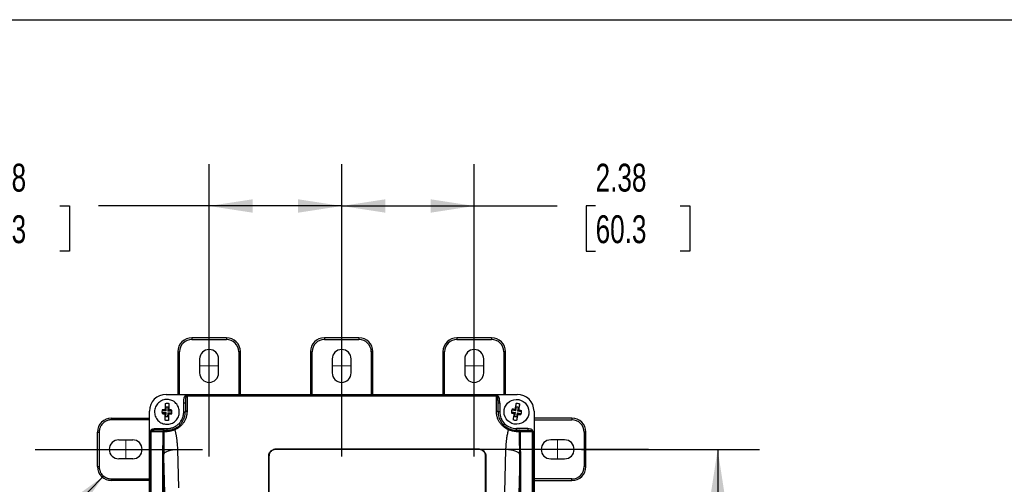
# Model space of a CAD drawing. Header units: inches. Extents: x 1.5 to 64.5, y 1.5 to 49.5.
# Tile 21 of 35: x 11.3 to 29, y 41.2 to 49.5. Entities that reach past the tile are written whole.
import ezdxf

# ---------------------------------------------------------------- set-up
doc = ezdxf.new("R2010")
doc.units = ezdxf.units.IN
doc.header["$LTSCALE"] = 6
doc.header["$MEASUREMENT"] = 0
doc.linetypes.add('CENTERX2', pattern=[0.8, 0.5, -0.1, 0.1, -0.1])
doc.layers.add('CENTER', color=40, linetype='CENTERX2')
doc.layers.add('DIMENSIONS', color=140, linetype='Continuous', lineweight=25)
doc.layers.add('TEXT', color=140, linetype='Continuous', lineweight=25)
doc.styles.add('SLDTEXTSTYLE0', font='TXT', dxfattribs={"width": 0.7})
doc.dimstyles.new('SLDDIMSTYLE0', dxfattribs={"dimtxt": 0.509766, "dimasz": 0.78, "dimexe": 0, "dimexo": 0.0625, "dimgap": 0.127441, "dimtad": 0, "dimtih": 1, "dimtoh": 1, "dimrnd": 1e-09, "dimzin": 12, "dimdsep": 46, "dimtxsty": 'SLDTEXTSTYLE0', "dimsah": 1, "dimcen": 0.09, "dimadec": 0, "dimazin": 3, "dimtfac": 1, "dimtofl": 0, "dimtmove": 0, "dimatfit": 3, "dimfxl": 0, "dimfrac": 2, "dimtolj": 1, "dimtzin": 12, "dimarcsym": 0})
doc.dimstyles.new('SLDDIMSTYLE2', dxfattribs={"dimtxt": 0.509766, "dimasz": 0.78, "dimexe": 0, "dimexo": 0.0625, "dimgap": 0.127441, "dimtad": 0, "dimtih": 1, "dimtoh": 1, "dimrnd": 1e-09, "dimzin": 4, "dimdsep": 46, "dimtxsty": 'SLDTEXTSTYLE0', "dimsah": 1, "dimcen": 0.09, "dimadec": 0, "dimazin": 1, "dimtfac": 1, "dimtofl": 0, "dimtmove": 0, "dimatfit": 3, "dimfxl": 0, "dimfrac": 2, "dimtolj": 1, "dimtzin": 12, "dimarcsym": 0})
doc.dimstyles.new('SLDDIMSTYLE3', dxfattribs={"dimtxt": 0.18, "dimasz": 0.78, "dimexe": 0, "dimexo": 0.0625, "dimgap": 0, "dimtad": 0, "dimtih": 1, "dimtoh": 1, "dimdec": 0, "dimrnd": 1e-09, "dimzin": 0, "dimdsep": 46, "dimtxsty": 'Standard', "dimsah": 1, "dimcen": 0.09, "dimadec": 0, "dimazin": 0, "dimtfac": 0.78, "dimtdec": 0, "dimtofl": 0, "dimtmove": 0, "dimatfit": 3, "dimfxl": 0, "dimfrac": 2, "dimtolj": 1, "dimtzin": 0, "dimarcsym": 0})

# ---------------------------------------------------------------- blocks, each defined once
blk = doc.blocks.new('_D_1')
at = {"layer": 'DIMENSIONS'}
for p, q in [((14.729, 43.719), (14.729, 46.911)), ((17.104, 43.719), (17.104, 46.911)), ((10.539, 46.161), (10.368, 46.161)), ((10.368, 46.161), (10.368, 45.351)), ((12.054, 46.161), (12.225, 46.161)), ((12.225, 46.161), (12.225, 45.351)), ((14.729, 46.161), (12.745, 46.161)), ((17.104, 46.161), (14.729, 46.161)), ((10.368, 45.351), (10.539, 45.351)), ((12.225, 45.351), (12.054, 45.351))]:
    blk.add_line(p, q, dxfattribs=at)
for points in [[(14.729, 46.161), (15.509, 46.041), (15.509, 46.281)], [(17.104, 46.161), (16.324, 46.281), (16.324, 46.041)]]:
    blk.add_solid(points, dxfattribs=at)
at = {"layer": 'DIMENSIONS', "char_height": 0.5, "attachment_point": 1, "style": 'SLDTEXTSTYLE0'}
for s, insert in [('2.38', (10.539, 46.919)), ('60.3', (10.539, 45.995))]:
    blk.add_mtext(s, dxfattribs=dict(at, insert=insert))
blk = doc.blocks.new('_D_2')
at = {"layer": 'DIMENSIONS'}
for p, q in [((17.104, 43.719), (17.104, 46.911)), ((19.479, 43.719), (19.479, 46.911)), ((17.104, 46.161), (19.479, 46.161)), ((19.479, 46.161), (20.963, 46.161)), ((21.654, 46.161), (21.483, 46.161)), ((21.483, 46.161), (21.483, 45.351)), ((23.169, 46.161), (23.34, 46.161)), ((23.34, 46.161), (23.34, 45.351)), ((21.483, 45.351), (21.654, 45.351)), ((23.34, 45.351), (23.169, 45.351))]:
    blk.add_line(p, q, dxfattribs=at)
for points in [[(17.104, 46.161), (17.884, 46.041), (17.884, 46.281)], [(19.479, 46.161), (18.699, 46.281), (18.699, 46.041)]]:
    blk.add_solid(points, dxfattribs=at)
at = {"layer": 'DIMENSIONS', "char_height": 0.5, "attachment_point": 1, "style": 'SLDTEXTSTYLE0'}
for s, insert in [('2.38', (21.654, 46.919)), ('60.3', (21.654, 45.995))]:
    blk.add_mtext(s, dxfattribs=dict(at, insert=insert))
blk = doc.blocks.new('_D_5')
at = {"layer": 'DIMENSIONS'}
for p, q in [((21.399, 41.799), (24.591, 41.799)), ((23.841, 41.799), (23.841, 38.548)), ((22.872, 37.623), (22.701, 37.623)), ((22.701, 37.623), (22.701, 36.813)), ((24.811, 37.623), (24.982, 37.623)), ((24.982, 37.623), (24.982, 36.813)), ((22.701, 36.813), (22.872, 36.813)), ((23.841, 33.799), (23.841, 36.699)), ((24.982, 36.813), (24.811, 36.813)), ((21.399, 33.799), (24.591, 33.799))]:
    blk.add_line(p, q, dxfattribs=at)
for points in [[(23.841, 41.799), (23.721, 41.019), (23.961, 41.019)], [(23.841, 33.799), (23.961, 34.579), (23.721, 34.579)]]:
    blk.add_solid(points, dxfattribs=at)
at = {"layer": 'DIMENSIONS', "char_height": 0.5, "attachment_point": 1, "style": 'SLDTEXTSTYLE0'}
for s, insert in [('8.00', (23.084, 38.382)), ('203.2', (22.872, 37.458))]:
    blk.add_mtext(s, dxfattribs=dict(at, insert=insert))

msp = doc.modelspace()

# ---------------------------------------------------------------- linework, layer by layer
for p, q in [((15.039, 43.799), (14.419, 43.799)), ((14.419, 43.799), (14.419, 43.769)), ((14.419, 43.769), (15.039, 43.769)), ((15.039, 43.799), (15.039, 43.769)), ((17.414, 43.799), (16.794, 43.799)), ((16.794, 43.799), (16.794, 43.769)), ((16.794, 43.769), (17.414, 43.769)), ((17.414, 43.799), (17.414, 43.769)), ((19.789, 43.799), (19.169, 43.799)), ((19.169, 43.799), (19.169, 43.769)), ((19.169, 43.769), (19.789, 43.769)), ((19.789, 43.799), (19.789, 43.769)), ((14.169, 43.549), (14.169, 42.785)), ((14.169, 43.549), (14.199, 43.549)), ((14.199, 42.785), (14.199, 43.549)), ((14.559, 43.419), (14.559, 43.169)), ((14.899, 43.169), (14.899, 43.419)), ((15.289, 43.549), (15.259, 43.549)), ((15.259, 43.549), (15.259, 42.785)), ((15.289, 42.785), (15.289, 43.549)), ((16.544, 43.549), (16.544, 42.785)), ((16.544, 43.549), (16.574, 43.549)), ((16.574, 42.785), (16.574, 43.549)), ((16.934, 43.419), (16.934, 43.169)), ((17.274, 43.169), (17.274, 43.419)), ((17.664, 43.549), (17.634, 43.549)), ((17.634, 43.549), (17.634, 42.785)), ((17.664, 42.785), (17.664, 43.549)), ((18.919, 43.549), (18.919, 42.785)), ((18.919, 43.549), (18.949, 43.549)), ((18.949, 42.785), (18.949, 43.549)), ((19.309, 43.419), (19.309, 43.169)), ((19.649, 43.169), (19.649, 43.419)), ((20.039, 43.549), (20.009, 43.549)), ((20.009, 43.549), (20.009, 42.785)), ((20.039, 42.785), (20.039, 43.549)), ((13.959, 42.785), (20.25, 42.785)), ((14.333, 42.769), (14.333, 42.753)), ((14.333, 42.769), (19.876, 42.769)), ((14.333, 42.753), (14.333, 42.482)), ((19.876, 42.753), (14.333, 42.753)), ((19.876, 42.753), (19.876, 42.769)), ((19.876, 42.482), (19.876, 42.753)), ((13.958, 42.487), (13.96, 42.56)), ((13.99, 42.56), (13.988, 42.486)), ((14.303, 42.626), (14.273, 42.626)), ((14.273, 42.471), (14.273, 42.626)), ((14.303, 42.626), (14.303, 42.471)), ((19.906, 42.471), (19.906, 42.626)), ((19.936, 42.626), (19.906, 42.626)), ((19.936, 42.626), (19.936, 42.471)), ((20.224, 42.489), (20.237, 42.561)), ((20.267, 42.556), (20.253, 42.483)), ((12.979, 42.359), (12.979, 42.329)), ((12.979, 42.359), (13.659, 42.359)), ((13.659, 33.112), (13.659, 42.485)), ((13.884, 42.459), (13.957, 42.457)), ((13.958, 42.487), (13.885, 42.489)), ((13.944, 42.444), (13.942, 42.444)), ((13.942, 42.43), (13.942, 42.444)), ((13.944, 42.514), (13.944, 42.5)), ((13.945, 42.5), (13.944, 42.5)), ((13.944, 42.444), (13.957, 42.457)), ((13.944, 42.436), (13.944, 42.444)), ((13.945, 42.5), (13.946, 42.508)), ((13.958, 42.487), (13.945, 42.5)), ((13.955, 42.383), (13.957, 42.457)), ((13.987, 42.456), (13.985, 42.382)), ((13.987, 42.456), (14, 42.442)), ((13.987, 42.456), (14.061, 42.454)), ((14.002, 42.499), (13.988, 42.486)), ((14.062, 42.484), (13.988, 42.486)), ((14, 42.442), (14.002, 42.442)), ((14, 42.442), (14, 42.435)), ((14.002, 42.507), (14.002, 42.499)), ((14.004, 42.499), (14.002, 42.499)), ((14.002, 42.428), (14.002, 42.442)), ((14.004, 42.513), (14.004, 42.499)), ((14.273, 42.471), (14.303, 42.471)), ((19.936, 42.471), (19.906, 42.471)), ((20.146, 42.473), (20.218, 42.459)), ((20.224, 42.489), (20.151, 42.502)), ((20.199, 42.435), (20.201, 42.449)), ((20.201, 42.449), (20.203, 42.449)), ((20.202, 42.441), (20.203, 42.449)), ((20.203, 42.449), (20.218, 42.459)), ((20.205, 42.387), (20.218, 42.459)), ((20.214, 42.518), (20.211, 42.504)), ((20.213, 42.504), (20.211, 42.504)), ((20.213, 42.504), (20.215, 42.512)), ((20.224, 42.489), (20.213, 42.504)), ((20.248, 42.454), (20.235, 42.381)), ((20.248, 42.454), (20.258, 42.439)), ((20.248, 42.454), (20.32, 42.441)), ((20.269, 42.494), (20.253, 42.483)), ((20.326, 42.47), (20.253, 42.483)), ((20.258, 42.439), (20.257, 42.431)), ((20.258, 42.439), (20.26, 42.438)), ((20.258, 42.424), (20.26, 42.438)), ((20.27, 42.502), (20.269, 42.494)), ((20.269, 42.494), (20.27, 42.494)), ((20.273, 42.507), (20.27, 42.494)), ((20.55, 42.485), (20.55, 33.085)), ((21.229, 42.359), (20.55, 42.359)), ((21.229, 42.359), (21.229, 42.329)), ((13.659, 42.329), (12.979, 42.329)), ((13.769, 42.141), (13.769, 42.171)), ((13.769, 42.171), (13.973, 42.171)), ((13.973, 42.171), (13.973, 42.141)), ((20.236, 42.171), (20.236, 42.141)), ((20.44, 42.171), (20.236, 42.171)), ((20.44, 42.171), (20.44, 42.141)), ((20.55, 42.329), (21.229, 42.329)), ((12.729, 41.489), (12.729, 42.109)), ((12.729, 42.109), (12.759, 42.109)), ((12.759, 42.109), (12.759, 41.489)), ((13.674, 33.486), (13.674, 42.111)), ((13.674, 42.111), (13.687, 42.111)), ((13.687, 42.111), (13.687, 33.486)), ((13.908, 42.111), (13.687, 42.111)), ((13.923, 42.141), (13.769, 42.141)), ((20.286, 42.141), (20.44, 42.141)), ((20.301, 42.111), (20.3, 42.112)), ((20.522, 42.111), (20.301, 42.111)), ((20.451, 42.14), (20.44, 42.141)), ((20.518, 42.131), (20.451, 42.14)), ((20.522, 34.05), (20.522, 42.111)), ((20.535, 42.111), (20.522, 42.111)), ((20.535, 42.111), (20.535, 34.05)), ((21.449, 42.109), (21.449, 41.489)), ((21.479, 42.109), (21.449, 42.109)), ((21.479, 41.489), (21.479, 42.109)), ((13.109, 41.969), (13.359, 41.969)), ((21.099, 41.969), (20.849, 41.969)), ((13.898, 33.674), (13.898, 41.665)), ((13.913, 41.665), (13.898, 41.665)), ((13.913, 41.665), (13.93, 41.021)), ((13.913, 41.665), (13.913, 33.674)), ((14.162, 41.794), (14.179, 41.107)), ((15.798, 36.144), (15.798, 41.685)), ((15.802, 41.681), (15.798, 41.685)), ((15.802, 36.144), (15.802, 41.681)), ((15.927, 41.806), (19.557, 41.806)), ((15.927, 41.798), (15.927, 41.806)), ((19.557, 41.798), (15.927, 41.798)), ((19.557, 41.798), (19.557, 41.806)), ((19.682, 41.681), (19.687, 41.685)), ((19.682, 34.163), (19.682, 41.681)), ((19.687, 41.685), (19.687, 34.167)), ((19.843, 33.786), (20.047, 41.794)), ((20.295, 41.665), (20.093, 33.7)), ((20.296, 33.676), (20.296, 41.714)), ((20.306, 41.714), (20.296, 41.714)), ((20.306, 41.714), (20.306, 33.676)), ((12.729, 41.489), (12.759, 41.489)), ((13.359, 41.629), (13.109, 41.629)), ((20.849, 41.629), (21.099, 41.629)), ((21.479, 41.489), (21.449, 41.489)), ((12.979, 41.239), (12.979, 41.269)), ((12.979, 41.269), (13.659, 41.269)), ((13.659, 41.239), (12.979, 41.239)), ((21.229, 41.269), (20.55, 41.269)), ((20.55, 41.239), (21.229, 41.239)), ((21.229, 41.239), (21.229, 41.269))]:
    msp.add_line(p, q)
at = {"color": 7, "linetype": 'CENTERX2', "lineweight": 18}
for p, q in [((14.559, 43.294), (14.899, 43.294)), ((16.934, 43.294), (17.274, 43.294)), ((19.309, 43.294), (19.649, 43.294)), ((13.234, 41.629), (13.234, 41.969)), ((20.974, 41.969), (20.974, 41.629))]:
    msp.add_line(p, q, dxfattribs=at)
at = {"flags": 128}
for points in [[(14.333, 42.482), (14.327, 42.481), (14.321, 42.481), (14.316, 42.48), (14.312, 42.479), (14.308, 42.477), (14.305, 42.475), (14.303, 42.473), (14.303, 42.471)], [(19.876, 42.482), (19.882, 42.481), (19.887, 42.481), (19.893, 42.48), (19.897, 42.479), (19.901, 42.477), (19.904, 42.475), (19.905, 42.473), (19.906, 42.471)], [(13.908, 42.111), (13.908, 42.117), (13.909, 42.123), (13.911, 42.128), (13.912, 42.133), (13.915, 42.136), (13.917, 42.139), (13.92, 42.141), (13.923, 42.141)], [(13.954, 42.115), (13.955, 42.12), (13.956, 42.125), (13.958, 42.13), (13.96, 42.134), (13.963, 42.137), (13.966, 42.139), (13.969, 42.141), (13.973, 42.141)], [(20.254, 42.115), (20.254, 42.12), (20.252, 42.125), (20.251, 42.13), (20.248, 42.134), (20.246, 42.137), (20.242, 42.139), (20.239, 42.141), (20.236, 42.141)], [(20.301, 42.111), (20.3, 42.117), (20.3, 42.123), (20.298, 42.128), (20.296, 42.133), (20.294, 42.136), (20.291, 42.139), (20.289, 42.141), (20.286, 42.141)], [(14.162, 41.794), (14.117, 41.792), (14.073, 41.787), (14.033, 41.779), (13.997, 41.769), (13.966, 41.757), (13.941, 41.744), (13.923, 41.729), (13.914, 41.714)], [(20.295, 41.714), (20.285, 41.729), (20.268, 41.744), (20.243, 41.757), (20.212, 41.769), (20.176, 41.779), (20.135, 41.787), (20.092, 41.792), (20.047, 41.794)]]:
    msp.add_lwpolyline(points, dxfattribs=at)
for centre, radius, start, end in [((14.419, 43.549), 0.25, 90, 180), ((15.039, 43.549), 0.25, 0, 90), ((16.794, 43.549), 0.25, 90, 180), ((17.414, 43.549), 0.25, 0, 90), ((19.169, 43.549), 0.25, 90, 180), ((19.789, 43.549), 0.25, 0, 90), ((14.729, 43.419), 0.17, 0, 180), ((17.104, 43.419), 0.17, 0, 180), ((19.479, 43.419), 0.17, 0, 180), ((14.729, 43.169), 0.17, 180, 0), ((17.104, 43.169), 0.17, 180, 0), ((19.479, 43.169), 0.17, 180, 0), ((13.959, 42.485), 0.3, 90, 180), ((14.344, 42.745), 0.0312, 134.4051, 170.3547), ((19.865, 42.745), 0.0312, 9.6453, 45.5949), ((20.25, 42.485), 0.3, 0, 90), ((12.979, 42.109), 0.25, 90, 180), ((21.229, 42.109), 0.25, 0, 90), ((13.698, 42.105), 0.0272, 104.9632, 147.5158), ((13.942, 42.115), 0.027, 99.4567, 186.6881), ((20.267, 42.115), 0.027, 353.3119, 80.5433), ((20.511, 42.105), 0.0272, 32.4842, 75.0368), ((13.109, 41.799), 0.17, 90, 270), ((13.359, 41.799), 0.17, 270, 90), ((20.849, 41.799), 0.17, 90, 270), ((21.099, 41.799), 0.17, 270, 90), ((13.892, 41.392), 0.322, 86.2122, 88.8351), ((20.297, 41.698), 0.0157, 93.8516, 96.6114), ((12.979, 41.489), 0.25, 180, 270), ((21.229, 41.489), 0.25, 270, 0)]:
    msp.add_arc(centre, radius, start, end)
for points, knots in [([(14.419, 43.769), (14.361, 43.769), (14.305, 43.745), (14.222, 43.663), (14.199, 43.607), (14.199, 43.549)], [0, 0, 0, 0, 0.5, 0.5, 1, 1, 1, 1]), ([(15.259, 43.549), (15.259, 43.607), (15.236, 43.663), (15.153, 43.745), (15.098, 43.769), (15.039, 43.769)], [0, 0, 0, 0, 0.5, 0.5, 1, 1, 1, 1]), ([(16.794, 43.769), (16.736, 43.769), (16.68, 43.745), (16.597, 43.663), (16.574, 43.607), (16.574, 43.549)], [0, 0, 0, 0, 0.5, 0.5, 1, 1, 1, 1]), ([(17.634, 43.549), (17.634, 43.607), (17.611, 43.663), (17.528, 43.745), (17.473, 43.769), (17.414, 43.769)], [0, 0, 0, 0, 0.5, 0.5, 1, 1, 1, 1]), ([(19.169, 43.769), (19.111, 43.769), (19.055, 43.745), (18.972, 43.663), (18.949, 43.607), (18.949, 43.549)], [0, 0, 0, 0, 0.5, 0.5, 1, 1, 1, 1]), ([(20.009, 43.549), (20.009, 43.607), (19.986, 43.663), (19.903, 43.745), (19.848, 43.769), (19.789, 43.769)], [0, 0, 0, 0, 0.5, 0.5, 1, 1, 1, 1]), ([(14.273, 42.626), (14.273, 42.63), (14.273, 42.639), (14.273, 42.652), (14.274, 42.664), (14.275, 42.677), (14.277, 42.691), (14.28, 42.708), (14.283, 42.726), (14.287, 42.738), (14.288, 42.743)], [0, 0, 0, 0, 0.108694, 0.216021, 0.322051, 0.426856, 0.53051, 0.697012, 0.853347, 1, 1, 1, 1]), ([(14.322, 42.767), (14.316, 42.765), (14.31, 42.761), (14.299, 42.753), (14.293, 42.748), (14.288, 42.743)], [0, 0, 0, 0, 0.5, 0.5, 1, 1, 1, 1]), ([(14.313, 42.75), (14.312, 42.747), (14.311, 42.741), (14.31, 42.731), (14.308, 42.72), (14.307, 42.707), (14.305, 42.69), (14.303, 42.662), (14.303, 42.64), (14.303, 42.626)], [0, 0, 0, 0, 0.072987, 0.15479, 0.24543, 0.344925, 0.453287, 0.676245, 1, 1, 1, 1]), ([(19.906, 42.626), (19.906, 42.632), (19.906, 42.643), (19.905, 42.659), (19.905, 42.672), (19.904, 42.684), (19.903, 42.698), (19.901, 42.715), (19.899, 42.734), (19.897, 42.745), (19.896, 42.75)], [0, 0, 0, 0, 0.141601, 0.267075, 0.376421, 0.469642, 0.546738, 0.722403, 0.873464, 1, 1, 1, 1]), ([(19.896, 42.75), (19.899, 42.749), (19.903, 42.748), (19.912, 42.746), (19.916, 42.745), (19.92, 42.743)], [0, 0, 0, 0, 0.5, 0.5, 1, 1, 1, 1]), ([(19.936, 42.626), (19.936, 42.63), (19.936, 42.639), (19.935, 42.652), (19.934, 42.664), (19.933, 42.677), (19.932, 42.691), (19.929, 42.708), (19.925, 42.726), (19.922, 42.738), (19.92, 42.743)], [0, 0, 0, 0, 0.108697, 0.216027, 0.322059, 0.426865, 0.53052, 0.69702, 0.853352, 1, 1, 1, 1]), ([(20.276, 42.69), (20.218, 42.701), (20.158, 42.688), (20.061, 42.621), (20.028, 42.569), (20.006, 42.453), (20.019, 42.394), (20.086, 42.296), (20.138, 42.263), (20.254, 42.242), (20.314, 42.255), (20.411, 42.322), (20.444, 42.373), (20.465, 42.489), (20.452, 42.549), (20.385, 42.646), (20.334, 42.679), (20.276, 42.69)], [0, 0, 0, 0, 0.125, 0.125, 0.25, 0.25, 0.375, 0.375, 0.5, 0.5, 0.625, 0.625, 0.75, 0.75, 0.875, 0.875, 1, 1, 1, 1]), ([(13.967, 42.249), (13.953, 42.249), (13.926, 42.253), (13.884, 42.266), (13.845, 42.287), (13.81, 42.317), (13.782, 42.353), (13.763, 42.394), (13.752, 42.436), (13.749, 42.477), (13.754, 42.519), (13.767, 42.56), (13.789, 42.599), (13.819, 42.634), (13.855, 42.662), (13.895, 42.681), (13.937, 42.692), (13.979, 42.695), (14.02, 42.69), (14.061, 42.677), (14.101, 42.655), (14.135, 42.625), (14.163, 42.589), (14.183, 42.549), (14.194, 42.507), (14.196, 42.465), (14.191, 42.424), (14.178, 42.383), (14.157, 42.344), (14.127, 42.309), (14.091, 42.281), (14.05, 42.261), (14.009, 42.25), (13.981, 42.249), (13.967, 42.249)], [0, 0, 0, 0, 0.029129, 0.060003, 0.09216, 0.125, 0.15784, 0.189997, 0.220871, 0.25, 0.279129, 0.310003, 0.34216, 0.375, 0.40784, 0.439997, 0.470871, 0.5, 0.529129, 0.560003, 0.59216, 0.625, 0.65784, 0.689997, 0.720871, 0.75, 0.779129, 0.810003, 0.84216, 0.875, 0.90784, 0.939997, 0.970871, 1, 1, 1, 1]), ([(13.944, 42.514), (13.944, 42.517), (13.944, 42.523), (13.944, 42.533), (13.945, 42.545), (13.945, 42.558), (13.945, 42.572), (13.946, 42.585), (13.946, 42.597), (13.947, 42.611), (13.947, 42.619), (13.947, 42.624)], [0, 0, 0, 0, 0.07247, 0.155414, 0.248934, 0.36503, 0.500014, 0.605185, 0.723566, 0.855172, 1, 1, 1, 1]), ([(14.007, 42.622), (14.007, 42.62), (14.007, 42.616), (14.007, 42.609), (14.006, 42.602), (14.006, 42.595), (14.006, 42.589), (14.006, 42.583), (14.006, 42.577), (14.005, 42.568), (14.005, 42.557), (14.005, 42.542), (14.004, 42.527), (14.004, 42.517), (14.004, 42.513)], [0, 0, 0, 0, 0.07407, 0.144836, 0.212296, 0.276451, 0.337301, 0.394846, 0.449089, 0.500034, 0.634992, 0.751102, 0.887377, 1, 1, 1, 1]), ([(20.163, 42.524), (20.166, 42.524), (20.172, 42.523), (20.18, 42.523), (20.19, 42.521), (20.201, 42.52), (20.21, 42.519), (20.214, 42.518)], [0, 0, 0, 0, 0.180162, 0.346776, 0.500018, 0.764544, 1, 1, 1, 1]), ([(20.214, 42.518), (20.214, 42.521), (20.216, 42.527), (20.217, 42.537), (20.219, 42.548), (20.222, 42.561), (20.224, 42.575), (20.227, 42.587), (20.229, 42.6), (20.231, 42.613), (20.233, 42.622), (20.234, 42.626)], [0, 0, 0, 0, 0.072479, 0.155423, 0.248934, 0.365034, 0.500014, 0.605188, 0.723571, 0.855175, 1, 1, 1, 1]), ([(20.293, 42.615), (20.292, 42.613), (20.292, 42.609), (20.29, 42.602), (20.289, 42.595), (20.288, 42.589), (20.287, 42.582), (20.286, 42.576), (20.285, 42.57), (20.283, 42.562), (20.281, 42.551), (20.278, 42.536), (20.276, 42.522), (20.274, 42.512), (20.273, 42.507)], [0, 0, 0, 0, 0.074072, 0.144839, 0.2123, 0.276456, 0.337305, 0.394849, 0.449091, 0.500034, 0.634996, 0.751102, 0.887387, 1, 1, 1, 1]), ([(13.942, 42.43), (13.939, 42.43), (13.933, 42.43), (13.925, 42.431), (13.915, 42.432), (13.903, 42.433), (13.895, 42.434), (13.891, 42.435)], [0, 0, 0, 0, 0.1539579, 0.3202314, 0.5000186, 0.7348419, 1, 1, 1, 1]), ([(13.893, 42.512), (13.896, 42.513), (13.901, 42.513), (13.91, 42.513), (13.92, 42.514), (13.931, 42.514), (13.94, 42.514), (13.944, 42.514)], [0, 0, 0, 0, 0.180163, 0.346777, 0.500018, 0.764538, 1, 1, 1, 1]), ([(13.939, 42.32), (13.939, 42.322), (13.939, 42.327), (13.939, 42.334), (13.939, 42.341), (13.94, 42.347), (13.94, 42.354), (13.94, 42.36), (13.94, 42.366), (13.94, 42.375), (13.941, 42.386), (13.941, 42.401), (13.941, 42.415), (13.942, 42.425), (13.942, 42.43)], [0, 0, 0, 0, 0.074072, 0.144839, 0.2123, 0.276456, 0.337305, 0.394849, 0.449091, 0.500034, 0.634996, 0.751102, 0.887387, 1, 1, 1, 1]), ([(13.973, 42.171), (13.977, 42.171), (13.984, 42.171), (13.995, 42.172), (14.006, 42.173), (14.017, 42.174), (14.033, 42.177), (14.056, 42.183), (14.084, 42.192), (14.111, 42.204), (14.146, 42.225), (14.186, 42.258), (14.219, 42.298), (14.24, 42.333), (14.252, 42.36), (14.262, 42.388), (14.267, 42.413), (14.271, 42.435), (14.273, 42.453), (14.273, 42.465), (14.273, 42.471)], [0, 0, 0, 0, 0.023337, 0.046631, 0.069913, 0.093214, 0.116565, 0.178307, 0.240092, 0.304408, 0.368768, 0.500006, 0.631244, 0.695559, 0.759919, 0.821661, 0.883446, 0.922312, 0.961115, 1, 1, 1, 1]), ([(14.002, 42.428), (14.002, 42.425), (14.001, 42.419), (14.001, 42.409), (14.001, 42.398), (14.001, 42.384), (14, 42.371), (14, 42.358), (14, 42.345), (13.999, 42.332), (13.999, 42.323), (13.999, 42.319)], [0, 0, 0, 0, 0.0724792, 0.1554225, 0.2489344, 0.3650338, 0.5000139, 0.6051878, 0.7235706, 0.8551754, 1, 1, 1, 1]), ([(14.053, 42.43), (14.05, 42.43), (14.044, 42.43), (14.036, 42.429), (14.026, 42.429), (14.015, 42.429), (14.006, 42.428), (14.002, 42.428)], [0, 0, 0, 0, 0.1801616, 0.3467757, 0.5000182, 0.7645444, 1, 1, 1, 1]), ([(14.004, 42.513), (14.007, 42.512), (14.012, 42.512), (14.021, 42.511), (14.031, 42.511), (14.042, 42.51), (14.051, 42.509), (14.055, 42.508)], [0, 0, 0, 0, 0.153952, 0.320227, 0.500019, 0.734844, 1, 1, 1, 1]), ([(14.333, 42.482), (14.333, 42.478), (14.333, 42.47), (14.332, 42.459), (14.331, 42.447), (14.33, 42.436), (14.328, 42.425), (14.326, 42.414), (14.324, 42.402), (14.321, 42.391), (14.315, 42.367), (14.301, 42.33), (14.275, 42.283), (14.242, 42.24), (14.211, 42.21), (14.186, 42.191), (14.169, 42.179), (14.151, 42.169), (14.133, 42.159), (14.121, 42.153), (14.114, 42.151)], [0, 0, 0, 0, 0.027882, 0.055664, 0.08337, 0.111026, 0.138656, 0.166284, 0.193937, 0.221639, 0.249415, 0.378782, 0.507318, 0.634753, 0.761073, 0.809325, 0.857179, 0.904799, 0.952351, 1, 1, 1, 1]), ([(20.094, 42.151), (20.091, 42.152), (20.084, 42.155), (20.074, 42.16), (20.063, 42.165), (20.054, 42.171), (20.044, 42.177), (20.034, 42.183), (20.025, 42.19), (20.016, 42.197), (19.996, 42.213), (19.967, 42.24), (19.934, 42.283), (19.908, 42.33), (19.893, 42.37), (19.885, 42.4), (19.881, 42.42), (19.878, 42.441), (19.876, 42.461), (19.876, 42.475), (19.876, 42.482)], [0, 0, 0, 0, 0.026487, 0.052924, 0.079338, 0.105759, 0.132214, 0.158733, 0.185343, 0.212073, 0.23895, 0.365221, 0.492703, 0.621191, 0.750606, 0.800528, 0.850284, 0.900017, 0.949874, 1, 1, 1, 1]), ([(19.936, 42.471), (19.936, 42.392), (19.967, 42.315), (20.08, 42.203), (20.156, 42.171), (20.236, 42.171)], [0, 0, 0, 0, 0.5, 0.5, 1, 1, 1, 1]), ([(20.199, 42.435), (20.196, 42.436), (20.191, 42.437), (20.182, 42.439), (20.173, 42.441), (20.161, 42.444), (20.153, 42.447), (20.149, 42.448)], [0, 0, 0, 0, 0.153952, 0.320227, 0.500019, 0.734844, 1, 1, 1, 1]), ([(20.179, 42.327), (20.179, 42.329), (20.18, 42.334), (20.181, 42.341), (20.183, 42.347), (20.184, 42.354), (20.185, 42.36), (20.186, 42.366), (20.187, 42.372), (20.189, 42.381), (20.191, 42.392), (20.193, 42.407), (20.196, 42.421), (20.198, 42.431), (20.199, 42.435)], [0, 0, 0, 0, 0.0740701, 0.1448357, 0.2122963, 0.2764515, 0.3373011, 0.3948461, 0.4490888, 0.5000338, 0.6349919, 0.751102, 0.8873774, 1, 1, 1, 1]), ([(20.258, 42.424), (20.257, 42.422), (20.256, 42.415), (20.254, 42.406), (20.252, 42.394), (20.25, 42.381), (20.247, 42.368), (20.245, 42.355), (20.243, 42.343), (20.24, 42.33), (20.239, 42.321), (20.238, 42.316)], [0, 0, 0, 0, 0.07247, 0.155414, 0.248934, 0.36503, 0.500014, 0.605185, 0.723566, 0.855172, 1, 1, 1, 1]), ([(20.309, 42.418), (20.306, 42.419), (20.3, 42.419), (20.291, 42.42), (20.282, 42.421), (20.27, 42.423), (20.262, 42.424), (20.258, 42.424)], [0, 0, 0, 0, 0.1801634, 0.3467774, 0.5000182, 0.7645384, 1, 1, 1, 1]), ([(20.273, 42.507), (20.276, 42.507), (20.281, 42.506), (20.289, 42.504), (20.299, 42.501), (20.31, 42.498), (20.318, 42.496), (20.323, 42.495)], [0, 0, 0, 0, 0.153958, 0.320231, 0.500019, 0.734842, 1, 1, 1, 1]), ([(12.979, 42.329), (12.976, 42.329), (12.971, 42.328), (12.963, 42.328), (12.955, 42.327), (12.947, 42.326), (12.935, 42.324), (12.918, 42.32), (12.898, 42.313), (12.878, 42.304), (12.852, 42.289), (12.823, 42.265), (12.799, 42.236), (12.784, 42.21), (12.774, 42.19), (12.767, 42.169), (12.763, 42.151), (12.761, 42.135), (12.759, 42.122), (12.759, 42.113), (12.759, 42.109)], [0, 0, 0, 0, 0.023335, 0.046627, 0.069909, 0.093211, 0.116565, 0.178299, 0.240092, 0.3044, 0.368768, 0.500006, 0.631244, 0.695551, 0.759919, 0.821653, 0.883446, 0.922308, 0.961111, 1, 1, 1, 1]), ([(13.701, 42.161), (13.703, 42.161), (13.708, 42.163), (13.716, 42.165), (13.725, 42.167), (13.736, 42.169), (13.751, 42.171), (13.763, 42.171), (13.769, 42.171)], [0, 0, 0, 0, 0.115992, 0.234951, 0.357127, 0.482751, 0.73905, 1, 1, 1, 1]), ([(13.973, 42.141), (13.982, 42.141), (13.992, 42.142), (14.013, 42.144), (14.024, 42.145), (14.046, 42.149), (14.063, 42.153), (14.086, 42.161), (14.097, 42.166), (14.103, 42.168)], [0, 0, 0, 0, 0.25, 0.25, 0.5, 0.5, 0.75, 0.875, 1, 1, 1, 1]), ([(14.103, 42.168), (14.103, 42.168), (14.105, 42.167), (14.109, 42.16), (14.112, 42.156), (14.114, 42.151)], [0, 0, 0, 0, 0.5, 0.5, 1, 1, 1, 1]), ([(20.094, 42.151), (20.097, 42.156), (20.099, 42.16), (20.104, 42.167), (20.105, 42.168), (20.106, 42.168)], [0, 0, 0, 0, 0.5, 0.5, 1, 1, 1, 1]), ([(20.106, 42.168), (20.112, 42.166), (20.123, 42.161), (20.146, 42.153), (20.162, 42.149), (20.185, 42.145), (20.196, 42.144), (20.217, 42.142), (20.226, 42.141), (20.236, 42.141)], [0, 0, 0, 0, 0.125, 0.25, 0.5, 0.5, 0.75, 0.75, 1, 1, 1, 1]), ([(21.449, 42.109), (21.449, 42.167), (21.426, 42.223), (21.343, 42.305), (21.288, 42.329), (21.229, 42.329)], [0, 0, 0, 0, 0.5, 0.5, 1, 1, 1, 1]), ([(13.674, 42.111), (13.674, 42.112), (13.674, 42.113), (13.674, 42.113), (13.674, 42.114), (13.674, 42.115), (13.674, 42.115), (13.674, 42.117), (13.674, 42.118), (13.675, 42.12)], [0, 0, 0, 0, 0.0000524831, 0.0000524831, 0.0000524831, 0.0001049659, 0.0001049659, 0.0001049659, 0.0002125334, 0.0002125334, 0.0002125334, 0.0002125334]), ([(13.691, 42.131), (13.693, 42.136), (13.694, 42.14), (13.698, 42.15), (13.699, 42.155), (13.701, 42.161)], [0, 0, 0, 0, 0.5, 0.5, 1, 1, 1, 1]), ([(13.769, 42.141), (13.765, 42.141), (13.758, 42.141), (13.748, 42.141), (13.74, 42.14), (13.733, 42.139), (13.723, 42.138), (13.713, 42.137), (13.701, 42.134), (13.694, 42.132), (13.691, 42.131)], [0, 0, 0, 0, 0.140516, 0.265107, 0.373777, 0.466525, 0.543355, 0.719103, 0.871262, 1, 1, 1, 1]), ([(13.899, 41.715), (13.9, 41.741), (13.901, 41.807), (13.903, 41.912), (13.906, 42.017), (13.907, 42.083), (13.908, 42.111)], [0, 0, 0, 0, 0.201992, 0.500001, 0.789556, 1, 1, 1, 1]), ([(13.915, 42.112), (13.916, 42.095), (13.916, 42.057), (13.916, 41.99), (13.916, 41.908), (13.915, 41.814), (13.914, 41.748), (13.914, 41.714)], [0, 0, 0, 0, 0.1249707, 0.2896409, 0.4999974, 0.7438542, 1, 1, 1, 1]), ([(13.954, 42.115), (13.952, 42.114), (13.947, 42.114), (13.938, 42.113), (13.927, 42.113), (13.92, 42.112), (13.915, 42.112)], [0, 0, 0, 0, 0.149494, 0.370264, 0.656434, 1, 1, 1, 1]), ([(14.114, 42.151), (14.112, 42.149), (14.106, 42.147), (14.098, 42.144), (14.09, 42.141), (14.081, 42.139), (14.069, 42.135), (14.052, 42.13), (14.031, 42.125), (14.011, 42.121), (13.994, 42.118), (13.979, 42.117), (13.966, 42.115), (13.958, 42.115), (13.954, 42.115)], [0, 0, 0, 0, 0.050764, 0.101128, 0.151042, 0.200452, 0.249304, 0.374247, 0.499457, 0.622607, 0.748871, 0.82977, 0.913672, 1, 1, 1, 1]), ([(14.114, 42.151), (14.116, 42.144), (14.12, 42.13), (14.125, 42.109), (14.129, 42.087), (14.134, 42.065), (14.138, 42.043), (14.142, 42.02), (14.145, 41.997), (14.149, 41.967), (14.153, 41.929), (14.157, 41.885), (14.16, 41.84), (14.161, 41.809), (14.162, 41.794)], [0, 0, 0, 0, 0.05893, 0.118843, 0.179757, 0.241688, 0.304652, 0.368663, 0.433735, 0.499881, 0.622677, 0.746914, 0.872665, 1, 1, 1, 1]), ([(20.047, 41.794), (20.047, 41.803), (20.048, 41.82), (20.049, 41.846), (20.051, 41.872), (20.053, 41.898), (20.055, 41.923), (20.057, 41.948), (20.061, 41.978), (20.066, 42.011), (20.072, 42.047), (20.078, 42.083), (20.086, 42.117), (20.091, 42.139), (20.094, 42.151)], [0, 0, 0, 0, 0.072948, 0.145374, 0.21729, 0.28871, 0.359647, 0.430115, 0.500126, 0.605415, 0.707987, 0.8079, 0.905215, 1, 1, 1, 1]), ([(20.254, 42.115), (20.252, 42.115), (20.247, 42.115), (20.24, 42.116), (20.232, 42.116), (20.225, 42.117), (20.214, 42.119), (20.198, 42.121), (20.178, 42.125), (20.157, 42.13), (20.138, 42.135), (20.122, 42.14), (20.108, 42.145), (20.099, 42.149), (20.094, 42.151)], [0, 0, 0, 0, 0.0517498, 0.1027266, 0.1528004, 0.2018485, 0.2497568, 0.3764804, 0.5000913, 0.6243584, 0.7483695, 0.8308555, 0.9148163, 1, 1, 1, 1]), ([(20.293, 42.112), (20.291, 42.112), (20.286, 42.112), (20.279, 42.113), (20.273, 42.113), (20.267, 42.114), (20.262, 42.114), (20.258, 42.114), (20.255, 42.114), (20.254, 42.115)], [0, 0, 0, 0, 0.2013287, 0.3856379, 0.5512301, 0.6966201, 0.8205414, 0.9219458, 1, 1, 1, 1]), ([(20.271, 42.141), (20.272, 42.141), (20.274, 42.141), (20.278, 42.141), (20.282, 42.141), (20.284, 42.141), (20.286, 42.141)], [0, 0, 0, 0, 0.250787, 0.499995, 0.749206, 1, 1, 1, 1]), ([(20.295, 41.714), (20.295, 41.737), (20.294, 41.782), (20.293, 41.848), (20.293, 41.929), (20.292, 42.017), (20.293, 42.083), (20.293, 42.112)], [0, 0, 0, 0, 0.171827, 0.339287, 0.5, 0.78579, 1, 1, 1, 1]), ([(20.296, 42.111), (20.296, 42.112), (20.296, 42.112), (20.297, 42.113), (20.298, 42.113), (20.298, 42.113), (20.298, 42.113), (20.299, 42.113), (20.299, 42.113), (20.3, 42.112), (20.3, 42.112)], [0, 0, 0, 0, 0.118851, 0.25061, 0.499119, 0.561914, 0.624562, 0.749721, 0.880204, 1, 1, 1, 1]), ([(20.296, 41.714), (20.296, 41.731), (20.296, 41.747), (20.296, 41.78), (20.296, 41.797), (20.296, 41.847), (20.296, 41.88), (20.296, 41.979), (20.296, 42.045), (20.296, 42.111)], [0, 0, 0, 0, 0.125, 0.125, 0.25, 0.25, 0.5, 0.5, 1, 1, 1, 1]), ([(20.3, 42.112), (20.3, 42.081), (20.302, 42.015), (20.303, 41.919), (20.304, 41.831), (20.305, 41.765), (20.306, 41.729), (20.306, 41.714)], [0, 0, 0, 0, 0.2342928, 0.4999995, 0.7261407, 0.8928064, 1, 1, 1, 1]), ([(20.508, 42.161), (20.509, 42.155), (20.511, 42.15), (20.514, 42.14), (20.516, 42.136), (20.518, 42.131)], [0, 0, 0, 0, 0.5, 0.5, 1, 1, 1, 1]), ([(20.522, 42.111), (20.522, 42.112), (20.522, 42.115), (20.521, 42.118), (20.521, 42.122), (20.52, 42.125), (20.519, 42.128), (20.518, 42.13), (20.518, 42.131)], [0, 0, 0, 0, 0.160213, 0.323007, 0.488382, 0.656338, 0.826877, 1, 1, 1, 1]), ([(20.534, 42.12), (20.534, 42.118), (20.535, 42.117), (20.535, 42.116), (20.535, 42.115), (20.535, 42.114), (20.535, 42.113), (20.535, 42.113), (20.535, 42.112), (20.535, 42.111)], [0, 0, 0, 0, 0.0001051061, 0.0001051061, 0.0001051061, 0.0001584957, 0.0001584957, 0.0001584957, 0.0002121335, 0.0002121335, 0.0002121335, 0.0002121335]), ([(13.898, 41.665), (13.898, 41.673), (13.899, 41.69), (13.899, 41.706), (13.899, 41.715)], [0, 0, 0, 0, 0.505218, 1, 1, 1, 1]), ([(13.914, 41.714), (13.914, 41.706), (13.913, 41.69), (13.913, 41.673), (13.913, 41.665)], [0, 0, 0, 0, 0.491276, 1, 1, 1, 1]), ([(15.798, 41.685), (15.798, 41.687), (15.798, 41.691), (15.799, 41.698), (15.8, 41.704), (15.801, 41.711), (15.803, 41.717), (15.805, 41.723), (15.809, 41.735), (15.818, 41.752), (15.835, 41.771), (15.856, 41.787), (15.875, 41.796), (15.891, 41.802), (15.903, 41.804), (15.915, 41.806), (15.923, 41.806), (15.927, 41.806)], [0, 0, 0, 0, 0.034552, 0.068857, 0.103015, 0.137127, 0.171293, 0.205615, 0.240191, 0.370058, 0.500029, 0.629895, 0.759866, 0.820151, 0.879908, 0.939677, 1, 1, 1, 1]), ([(15.927, 41.798), (15.925, 41.798), (15.921, 41.798), (15.914, 41.797), (15.907, 41.797), (15.901, 41.795), (15.894, 41.794), (15.888, 41.792), (15.875, 41.788), (15.858, 41.779), (15.838, 41.764), (15.822, 41.746), (15.812, 41.728), (15.807, 41.713), (15.804, 41.703), (15.803, 41.692), (15.802, 41.684), (15.802, 41.681)], [0, 0, 0, 0, 0.034551, 0.068856, 0.103014, 0.137126, 0.171292, 0.205615, 0.240191, 0.370056, 0.500029, 0.629894, 0.759866, 0.82015, 0.879907, 0.939677, 1, 1, 1, 1]), ([(19.557, 41.806), (19.56, 41.806), (19.564, 41.806), (19.571, 41.806), (19.578, 41.805), (19.585, 41.803), (19.592, 41.802), (19.598, 41.8), (19.611, 41.796), (19.629, 41.787), (19.649, 41.771), (19.666, 41.752), (19.676, 41.734), (19.682, 41.719), (19.685, 41.707), (19.686, 41.696), (19.687, 41.688), (19.687, 41.685)], [0, 0, 0, 0, 0.034552, 0.068857, 0.103015, 0.137127, 0.171293, 0.205615, 0.240191, 0.370058, 0.500029, 0.629895, 0.759866, 0.820151, 0.879908, 0.939677, 1, 1, 1, 1]), ([(19.682, 41.681), (19.682, 41.683), (19.682, 41.687), (19.682, 41.693), (19.681, 41.699), (19.68, 41.706), (19.678, 41.712), (19.676, 41.718), (19.671, 41.729), (19.663, 41.746), (19.646, 41.764), (19.626, 41.779), (19.608, 41.789), (19.592, 41.794), (19.581, 41.796), (19.569, 41.798), (19.561, 41.798), (19.557, 41.798)], [0, 0, 0, 0, 0.0345514, 0.0688563, 0.1030143, 0.1371259, 0.1712924, 0.2056145, 0.2401914, 0.3700563, 0.5000287, 0.6298936, 0.7598661, 0.8201502, 0.8799069, 0.9396768, 1, 1, 1, 1]), ([(20.295, 41.665), (20.295, 41.673), (20.295, 41.69), (20.295, 41.706), (20.295, 41.714)], [0, 0, 0, 0, 0.508724, 1, 1, 1, 1]), ([(20.296, 41.714), (20.296, 41.706), (20.295, 41.69), (20.295, 41.673), (20.295, 41.665)], [0, 0, 0, 0, 0.480457, 1, 1, 1, 1]), ([(12.759, 41.489), (12.759, 41.486), (12.759, 41.481), (12.76, 41.472), (12.76, 41.464), (12.761, 41.456), (12.764, 41.444), (12.767, 41.428), (12.774, 41.407), (12.784, 41.387), (12.799, 41.361), (12.823, 41.332), (12.852, 41.308), (12.878, 41.293), (12.898, 41.284), (12.918, 41.277), (12.937, 41.273), (12.952, 41.27), (12.966, 41.269), (12.975, 41.269), (12.979, 41.269)], [0, 0, 0, 0, 0.023335, 0.046627, 0.069909, 0.093211, 0.116565, 0.178299, 0.240092, 0.3044, 0.368768, 0.500006, 0.631244, 0.695551, 0.759919, 0.821653, 0.883446, 0.922308, 0.961111, 1, 1, 1, 1]), ([(21.229, 41.269), (21.288, 41.269), (21.343, 41.292), (21.426, 41.374), (21.449, 41.43), (21.449, 41.489)], [0, 0, 0, 0, 0.5, 0.5, 1, 1, 1, 1])]:
    msp.add_open_spline(points, degree=3, knots=knots)
for points in [[(14.313, 42.75), (14.306, 42.748), (14.297, 42.746), (14.288, 42.743)], [(14.333, 42.753), (14.326, 42.753), (14.318, 42.752), (14.313, 42.75)], [(14.322, 42.767), (14.325, 42.769), (14.329, 42.769), (14.333, 42.769)], [(19.876, 42.769), (19.88, 42.769), (19.883, 42.769), (19.887, 42.767)], [(19.896, 42.75), (19.89, 42.752), (19.883, 42.753), (19.876, 42.753)], [(19.887, 42.767), (19.9, 42.762), (19.91, 42.753), (19.92, 42.743)], [(13.947, 42.624), (13.967, 42.627), (13.987, 42.627), (14.007, 42.622)], [(13.947, 42.558), (13.965, 42.563), (13.985, 42.562), (14.003, 42.556)], [(20.163, 42.524), (20.147, 42.502), (20.142, 42.474), (20.149, 42.448)], [(20.224, 42.56), (20.243, 42.563), (20.262, 42.559), (20.279, 42.55)], [(20.234, 42.626), (20.254, 42.627), (20.274, 42.623), (20.293, 42.615)], [(13.893, 42.512), (13.88, 42.488), (13.88, 42.459), (13.891, 42.435)], [(13.999, 42.385), (13.98, 42.38), (13.96, 42.38), (13.942, 42.387)], [(14.053, 42.43), (14.065, 42.455), (14.066, 42.483), (14.055, 42.508)], [(14.103, 42.168), (14.132, 42.18), (14.187, 42.214), (14.252, 42.287), (14.293, 42.375), (14.303, 42.439), (14.303, 42.471)], [(19.906, 42.471), (19.906, 42.439), (19.915, 42.375), (19.956, 42.287), (20.021, 42.214), (20.077, 42.18), (20.106, 42.168)], [(20.248, 42.382), (20.229, 42.38), (20.209, 42.383), (20.193, 42.392)], [(20.309, 42.418), (20.325, 42.44), (20.33, 42.469), (20.323, 42.495)], [(13.999, 42.319), (13.979, 42.315), (13.958, 42.316), (13.939, 42.32)], [(20.238, 42.316), (20.218, 42.316), (20.198, 42.32), (20.179, 42.327)], [(20.44, 42.171), (20.464, 42.171), (20.488, 42.168), (20.508, 42.161)], [(13.675, 42.12), (13.679, 42.135), (13.69, 42.148), (13.701, 42.161)], [(13.691, 42.131), (13.688, 42.126), (13.687, 42.119), (13.687, 42.111)], [(13.915, 42.112), (13.913, 42.111), (13.911, 42.111), (13.908, 42.111)], [(13.923, 42.141), (13.929, 42.141), (13.933, 42.141), (13.938, 42.141)], [(13.938, 42.141), (13.948, 42.141), (13.96, 42.141), (13.973, 42.141)], [(20.236, 42.141), (20.249, 42.141), (20.26, 42.141), (20.271, 42.141)], [(20.296, 42.111), (20.295, 42.111), (20.294, 42.112), (20.293, 42.112)], [(20.534, 42.12), (20.529, 42.135), (20.519, 42.148), (20.508, 42.161)]]:
    msp.add_open_spline(points, degree=3)
at = {"layer": 'CENTER'}
for p, q in [((14.729, 41.669), (14.729, 44.919)), ((17.104, 41.669), (17.104, 44.919)), ((19.479, 41.669), (19.479, 44.919)), ((11.609, 41.799), (14.859, 41.799)), ((22.599, 41.799), (19.349, 41.799))]:
    msp.add_line(p, q, dxfattribs=at)
at = {"layer": 'TEXT'}
msp.add_line((1.5, 49.5), (64.5, 49.5), dxfattribs=at)

# ---------------------------------------------------------------- dimensions: what is measured, and where the dimension line sits
at = {"layer": 'DIMENSIONS'}
for base, p1, p2, picture, middle in [((17.104181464, 46.160791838), (14.729181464, 43.41857724), (17.104181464, 43.41857724), '_D_1', (11.296509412, 46.160791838)), ((19.479181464, 46.160791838), (17.104181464, 43.41857724), (19.479181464, 43.41857724), '_D_2', (22.411544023, 46.160791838))]:
    dim = msp.add_linear_dim(base=base, p1=p1, p2=p2, dimstyle='SLDDIMSTYLE0', dxfattribs=at)
    dim.commit()
    dim.dimension.update_dxf_attribs({"geometry": picture, "text_midpoint": middle, "dimtype": 160})
dim = msp.add_linear_dim(base=(23.841, 33.799), p1=(21.099, 41.799), p2=(21.099, 33.799), angle=90, dimstyle='SLDDIMSTYLE2', dxfattribs=at)
dim.commit()
dim.dimension.update_dxf_attribs({"geometry": '_D_5', "text_midpoint": (23.841, 37.623), "dimtype": 160})

# ---------------------------------------------------------------- leaders
at = {"layer": 'TEXT'}
msp.add_leader([(12.839, 41.319), (11.62, 40.088), (10.12, 40.088)], dimstyle='SLDDIMSTYLE3', dxfattribs=at)

doc.saveas('drawing.dxf')
